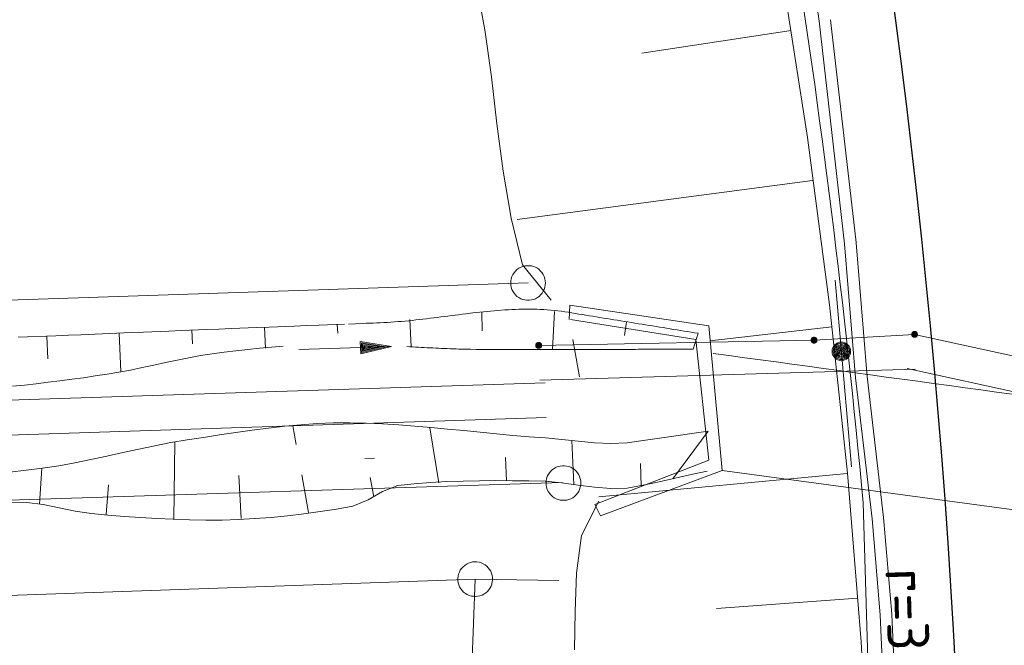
# Model space of a CAD drawing. Header units: metres. Extents: x 3425540 to 3446143, y 5432760 to 5444637.
# Tile 215 of 256: x 3436109 to 3436151, y 5440985 to 5441012. Entities that reach past the tile are written whole.
import ezdxf
from ezdxf.enums import TextEntityAlignment as Align

# ---------------------------------------------------------------- set-up
doc = ezdxf.new("R2010")
doc.units = ezdxf.units.M
for name, color, linetype, lineweight in [('B_Bestand', 9, 'Continuous', 18), ('B_Böschung', 9, 'Continuous', 18), ('B_Flurgrenzen', 9, 'Continuous', 18), ('B_Gleisachse', 9, 'Continuous', 25), ('Bestand Kabeltröge', 9, 'Continuous', 18), ('Bestand_Neu_Strecke 3433', 9, 'Continuous', 18), ('Bestand_Neu_Strecke 3443', 9, 'Continuous', 18)]:
    doc.layers.add(name, color=color, linetype=linetype, lineweight=lineweight)
doc.styles.get("Standard").update_dxf_attribs({"font": 'isocpeur.ttf'})

msp = doc.modelspace()

# ---------------------------------------------------------------- linework, layer by layer
at = {"layer": 'B_Bestand'}
msp.add_line((3436144.715, 5440992.57), (3436144.007, 5441000.619), dxfattribs=at)
for points in [[(3436132.533, 5440998.933), (3436132.573, 5440999.551), (3436138.559, 5440998.659), (3436139.137, 5440992.414), (3436133.896, 5440990.466), (3436133.643, 5440990.943)], [(3436132.591, 5440998.924), (3436138.003, 5440998.06), (3436138.565, 5440992.862), (3436133.643, 5440990.943)], [(3436120.882, 5440997.627), (3436124.88, 5440997.756), (3436123.551, 5440997.445), (3436123.534, 5440997.98), (3436124.88, 5440997.756)], [(3436123.596, 5440997.51), (3436124.644, 5440997.748), (3436123.583, 5440997.919), (3436123.596, 5440997.51)], [(3436123.642, 5440997.558), (3436124.455, 5440997.742), (3436123.632, 5440997.873), (3436123.642, 5440997.558)], [(3436123.688, 5440997.607), (3436124.251, 5440997.735), (3436123.68, 5440997.827), (3436123.688, 5440997.607)], [(3436123.733, 5440997.656), (3436124.062, 5440997.729), (3436123.729, 5440997.782), (3436123.733, 5440997.656)], [(3436139.137, 5440992.414), (3436157.684, 5440989.916), (3436176.23, 5440987.417)]]:
    msp.add_lwpolyline(points, dxfattribs=at)
for radius in [0.4, 0.35, 0.3, 0.25, 0.2, 0.15, 0.1, 0.05]:
    msp.add_circle((3436144.277, 5440997.551), radius, dxfattribs=at)
msp.add_open_spline([(3436138.75, 5440997.466), (3436145.988, 5440996.478), (3436153.227, 5440995.489), (3436160.465, 5440994.5), (3436165.626, 5440993.795), (3436170.787, 5440993.091), (3436175.948, 5440992.385), (3436176.413, 5440992.322), (3436176.879, 5440992.258), (3436177.344, 5440992.194)], degree=3, knots=[0, 0, 0, 0, 0.562651, 0.562651, 0.562651, 0.963828, 0.963828, 0.963828, 1, 1, 1, 1], dxfattribs=at)
at = {"layer": 'B_Böschung'}
for p, q in [((3436142.113, 5441011.384), (3436135.673, 5441010.408)), ((3436143.028, 5441004.921), (3436130.298, 5441003.233)), ((3436125.664, 5440998.921), (3436125.727, 5440997.746)), ((3436128.781, 5440999.242), (3436128.794, 5440998.44)), ((3436131.908, 5440999.278), (3436131.82, 5440997.633)), ((3436119.407, 5440998.598), (3436119.448, 5440997.696)), ((3436122.538, 5440998.718), (3436122.56, 5440998.342)), ((3436135.007, 5440998.832), (3436134.919, 5440998.235)), ((3436143.862, 5440998.612), (3436138.607, 5440998.005)), ((3436110.013, 5440998.211), (3436110.058, 5440997.229)), ((3436113.144, 5440998.344), (3436113.215, 5440996.686)), ((3436116.275, 5440998.476), (3436116.301, 5440997.878)), ((3436138.101, 5440998.331), (3436137.89, 5440997.65)), ((3436120.774, 5440993.538), (3436120.627, 5440994.345)), ((3436126.92, 5440991.889), (3436126.537, 5440994.253)), ((3436137.009, 5440992.062), (3436138.527, 5440994.106)), ((3436115.49, 5440990.323), (3436115.533, 5440993.632)), ((3436132.744, 5440991.808), (3436132.654, 5440993.704)), ((3436129.835, 5440991.965), (3436129.795, 5440992.972)), ((3436135.645, 5440991.761), (3436135.621, 5440992.722)), ((3436109.7, 5440990.961), (3436109.797, 5440992.521)), ((3436118.405, 5440990.352), (3436118.296, 5440992.195)), ((3436121.307, 5440990.608), (3436121.013, 5440992.223)), ((3436144.529, 5440992.282), (3436133.822, 5440991.276)), ((3436112.58, 5440990.515), (3436112.674, 5440991.796)), ((3436124.118, 5440991.286), (3436123.962, 5440992.113)), ((3436144.977, 5440986.905), (3436138.889, 5440986.46))]:
    msp.add_line(p, q, dxfattribs=at)
for points in [[(3436141.699, 5441013.976), (3436142.812, 5441006.777), (3436143.763, 5440999.556), (3436144.54, 5440992.307), (3436145.129, 5440985.031), (3436145.521, 5440977.735), (3436145.719, 5440970.426), (3436145.726, 5440963.111), (3436145.546, 5440955.799), (3436145.183, 5440948.496), (3436144.642, 5440941.209), (3436143.945, 5440933.942), (3436143.191, 5440926.678), (3436142.342, 5440919.424), (3436141.346, 5440912.189), (3436140.151, 5440904.984), (3436138.704, 5440897.819), (3436137.047, 5440890.7), (3436135.327, 5440883.607), (3436133.616, 5440876.517)], [(3436128.536, 5441013.439), (3436128.909, 5441011.425), (3436129.187, 5441009.398), (3436129.428, 5441007.364), (3436129.691, 5441005.33), (3436130.037, 5441003.303), (3436130.525, 5441001.289), (3436131.767, 5440999.756)], [(3436123.019, 5440998.733), (3436123.631, 5440998.757), (3436123.785, 5440998.764), (3436123.938, 5440998.77), (3436124.091, 5440998.776), (3436124.244, 5440998.782), (3436124.397, 5440998.789), (3436124.55, 5440998.795), (3436124.703, 5440998.803), (3436124.856, 5440998.812), (3436125.01, 5440998.823), (3436125.163, 5440998.834), (3436125.316, 5440998.847), (3436125.47, 5440998.861), (3436125.623, 5440998.876), (3436125.777, 5440998.891), (3436125.93, 5440998.907), (3436126.084, 5440998.924), (3436126.237, 5440998.942), (3436126.391, 5440998.96), (3436126.544, 5440998.979), (3436126.698, 5440998.997), (3436126.851, 5440999.017), (3436127.005, 5440999.036), (3436127.158, 5440999.056), (3436127.312, 5440999.076), (3436127.465, 5440999.095), (3436127.619, 5440999.115), (3436127.773, 5440999.134), (3436127.926, 5440999.154), (3436128.08, 5440999.173), (3436128.386, 5440999.209), (3436128.54, 5440999.227), (3436128.693, 5440999.243), (3436128.846, 5440999.26), (3436129, 5440999.275), (3436129.153, 5440999.29), (3436129.459, 5440999.316), (3436129.765, 5440999.338), (3436129.918, 5440999.347), (3436130.071, 5440999.355), (3436130.224, 5440999.361), (3436130.376, 5440999.366), (3436130.529, 5440999.369), (3436130.682, 5440999.371), (3436130.834, 5440999.371), (3436130.987, 5440999.37), (3436131.139, 5440999.366), (3436131.291, 5440999.36), (3436131.443, 5440999.353), (3436131.595, 5440999.343), (3436131.747, 5440999.331), (3436131.899, 5440999.317), (3436132.05, 5440999.301), (3436132.202, 5440999.282), (3436132.353, 5440999.261), (3436132.505, 5440999.237), (3436132.656, 5440999.213), (3436132.807, 5440999.188), (3436132.958, 5440999.164), (3436133.11, 5440999.139), (3436133.261, 5440999.115), (3436133.412, 5440999.09), (3436133.563, 5440999.066), (3436133.715, 5440999.041), (3436133.866, 5440999.017), (3436134.017, 5440998.992), (3436134.168, 5440998.968), (3436134.32, 5440998.943), (3436134.471, 5440998.919), (3436134.622, 5440998.894), (3436134.773, 5440998.87), (3436134.925, 5440998.845), (3436135.076, 5440998.821), (3436135.227, 5440998.796), (3436135.378, 5440998.772), (3436135.53, 5440998.747), (3436135.681, 5440998.723), (3436135.832, 5440998.698), (3436135.983, 5440998.674), (3436136.135, 5440998.649), (3436136.286, 5440998.625), (3436136.437, 5440998.6), (3436136.588, 5440998.576), (3436136.74, 5440998.551), (3436136.891, 5440998.527), (3436137.042, 5440998.502), (3436137.193, 5440998.478), (3436137.345, 5440998.453), (3436137.496, 5440998.429), (3436137.647, 5440998.404), (3436137.798, 5440998.38), (3436137.95, 5440998.355), (3436138.101, 5440998.331)], [(3436108.786, 5440998.159), (3436110.409, 5440998.228), (3436110.949, 5440998.25), (3436111.49, 5440998.273), (3436113.654, 5440998.361), (3436114.194, 5440998.383), (3436115.276, 5440998.427), (3436115.817, 5440998.448), (3436116.899, 5440998.492), (3436117.439, 5440998.513), (3436117.98, 5440998.535), (3436119.062, 5440998.577), (3436119.603, 5440998.599), (3436120.685, 5440998.641), (3436121.225, 5440998.662), (3436121.766, 5440998.684), (3436122.848, 5440998.726)], [(3436120.216, 5440997.776), (3436119.704, 5440997.736), (3436119.193, 5440997.69), (3436118.682, 5440997.638), (3436118.172, 5440997.581), (3436117.662, 5440997.52), (3436117.153, 5440997.453), (3436116.647, 5440997.371), (3436116.143, 5440997.278), (3436115.64, 5440997.176), (3436115.138, 5440997.069), (3436114.636, 5440996.96), (3436114.134, 5440996.852), (3436113.63, 5440996.748), (3436113.126, 5440996.652), (3436112.619, 5440996.566), (3436112.11, 5440996.491), (3436111.6, 5440996.418), (3436111.091, 5440996.349), (3436110.581, 5440996.282), (3436110.071, 5440996.218), (3436109.561, 5440996.158), (3436109.051, 5440996.101), (3436108.54, 5440996.049)], [(3436137.89, 5440997.65), (3436137.765, 5440997.65), (3436137.64, 5440997.649), (3436137.516, 5440997.649), (3436137.391, 5440997.648), (3436137.266, 5440997.648), (3436137.141, 5440997.647), (3436137.017, 5440997.647), (3436136.892, 5440997.646), (3436136.767, 5440997.646), (3436136.642, 5440997.645), (3436136.518, 5440997.645), (3436136.393, 5440997.644), (3436136.268, 5440997.644), (3436136.143, 5440997.643), (3436136.019, 5440997.643), (3436135.894, 5440997.642), (3436135.769, 5440997.642), (3436135.644, 5440997.641), (3436135.52, 5440997.641), (3436135.395, 5440997.64), (3436135.27, 5440997.64), (3436135.145, 5440997.639), (3436134.896, 5440997.639), (3436134.771, 5440997.638), (3436134.646, 5440997.638), (3436134.522, 5440997.637), (3436134.397, 5440997.637), (3436134.272, 5440997.636), (3436134.147, 5440997.636), (3436134.023, 5440997.635), (3436133.898, 5440997.635), (3436133.773, 5440997.634), (3436133.648, 5440997.634), (3436133.524, 5440997.633), (3436133.399, 5440997.633), (3436133.274, 5440997.632), (3436133.025, 5440997.632), (3436132.9, 5440997.631), (3436132.65, 5440997.631), (3436132.526, 5440997.63), (3436132.276, 5440997.63), (3436132.151, 5440997.629), (3436131.528, 5440997.629), (3436131.403, 5440997.628), (3436130.904, 5440997.628), (3436130.779, 5440997.629), (3436130.28, 5440997.629), (3436130.155, 5440997.63), (3436130.031, 5440997.63), (3436129.906, 5440997.631), (3436129.781, 5440997.631), (3436129.656, 5440997.632), (3436129.532, 5440997.632), (3436129.282, 5440997.634), (3436129.157, 5440997.634), (3436129.033, 5440997.635), (3436128.658, 5440997.638), (3436128.534, 5440997.639), (3436128.284, 5440997.643), (3436128.16, 5440997.645), (3436127.91, 5440997.651), (3436127.785, 5440997.655), (3436127.661, 5440997.659), (3436127.411, 5440997.667), (3436127.287, 5440997.672), (3436127.037, 5440997.682), (3436126.913, 5440997.688), (3436126.788, 5440997.694), (3436126.663, 5440997.699), (3436126.539, 5440997.705), (3436126.414, 5440997.712), (3436126.29, 5440997.718), (3436126.165, 5440997.724), (3436126.04, 5440997.731), (3436125.916, 5440997.738), (3436125.791, 5440997.744), (3436125.667, 5440997.751), (3436125.542, 5440997.758)], [(3436108.43, 5440992.346), (3436109.133, 5440992.429), (3436109.835, 5440992.52), (3436110.535, 5440992.623), (3436111.229, 5440992.747), (3436111.92, 5440992.886), (3436112.608, 5440993.035), (3436113.294, 5440993.188), (3436113.982, 5440993.34), (3436114.672, 5440993.485), (3436115.366, 5440993.617), (3436116.065, 5440993.731), (3436116.767, 5440993.841), (3436117.468, 5440993.95), (3436118.169, 5440994.055), (3436118.871, 5440994.155), (3436119.573, 5440994.245), (3436120.274, 5440994.325), (3436120.976, 5440994.39), (3436121.678, 5440994.439), (3436122.381, 5440994.47), (3436123.083, 5440994.478), (3436123.786, 5440994.462), (3436124.488, 5440994.428), (3436125.191, 5440994.383), (3436125.893, 5440994.329), (3436126.596, 5440994.269), (3436127.299, 5440994.203), (3436128.001, 5440994.134), (3436128.704, 5440994.065), (3436129.407, 5440993.997), (3436130.11, 5440993.932), (3436130.812, 5440993.872), (3436131.515, 5440993.82), (3436132.219, 5440993.758), (3436132.925, 5440993.677), (3436133.631, 5440993.607), (3436134.336, 5440993.574), (3436135.038, 5440993.606), (3436135.736, 5440993.703), (3436136.433, 5440993.803), (3436138.527, 5440994.106)], [(3436138.494, 5440992.39), (3436137.804, 5440992.238), (3436137.114, 5440992.085), (3436136.423, 5440991.933), (3436135.733, 5440991.78), (3436135.041, 5440991.658), (3436134.34, 5440991.639), (3436133.634, 5440991.693), (3436132.924, 5440991.787), (3436132.213, 5440991.885), (3436131.503, 5440991.951), (3436130.797, 5440991.969), (3436130.091, 5440991.977), (3436129.384, 5440991.98), (3436128.677, 5440991.976), (3436127.97, 5440991.962), (3436127.263, 5440991.937), (3436126.557, 5440991.899), (3436125.85, 5440991.846), (3436125.147, 5440991.768), (3436124.495, 5440991.508), (3436123.87, 5440991.148), (3436123.215, 5440990.875), (3436122.513, 5440990.751), (3436121.809, 5440990.642), (3436121.105, 5440990.546), (3436120.401, 5440990.462), (3436119.697, 5440990.393), (3436118.993, 5440990.339), (3436118.288, 5440990.301), (3436117.584, 5440990.28), (3436116.879, 5440990.276), (3436116.173, 5440990.29), (3436115.468, 5440990.313), (3436114.763, 5440990.343), (3436114.057, 5440990.382), (3436113.352, 5440990.43), (3436112.646, 5440990.49), (3436111.941, 5440990.563), (3436111.238, 5440990.656), (3436110.546, 5440990.805), (3436109.856, 5440990.956), (3436109.154, 5440991.038), (3436108.448, 5440991.054)], [(3436133.814, 5440991.095), (3436133.07, 5440989.619), (3436132.853, 5440987.989), (3436132.799, 5440986.339), (3436132.765, 5440984.689)]]:
    msp.add_lwpolyline(points, dxfattribs=at)
at = {"layer": 'B_Flurgrenzen'}
for p, q in [((3436130.768, 5441000.504), (3436059.725, 5440998.139)), ((3436143.1, 5440998.034), (3436147.434, 5440998.285)), ((3436147.434, 5440998.285), (3436159.682, 5440995.588)), ((3436131.225, 5440997.811), (3436143.1, 5440998.034)), ((3436131.503, 5440996.203), (3436060.033, 5440993.854)), ((3436132.238, 5440991.904), (3436060.39, 5440989.591)), ((3436082.028, 5440986.105), (3436128.488, 5440987.732)), ((3436128.488, 5440987.732), (3436127.654, 5440965.507)), ((3436128.488, 5440987.732), (3436132.089, 5440987.674))]:
    msp.add_line(p, q, dxfattribs=at)
for points in [[(3436131.518, 5441000.504), (3436131.512, 5441000.598), (3436131.494, 5441000.687), (3436131.465, 5441000.782), (3436131.424, 5441000.864), (3436131.37, 5441000.941), (3436131.311, 5441001.018), (3436131.246, 5441001.083), (3436131.17, 5441001.136), (3436131.087, 5441001.183), (3436130.998, 5441001.213), (3436130.91, 5441001.236), (3436130.815, 5441001.248), (3436130.721, 5441001.248), (3436130.626, 5441001.236), (3436130.538, 5441001.213), (3436130.449, 5441001.183), (3436130.366, 5441001.136), (3436130.29, 5441001.083), (3436130.225, 5441001.018), (3436130.166, 5441000.941), (3436130.112, 5441000.864), (3436130.071, 5441000.782), (3436130.042, 5441000.687), (3436130.024, 5441000.598), (3436130.018, 5441000.504), (3436130.024, 5441000.41), (3436130.042, 5441000.321), (3436130.071, 5441000.226), (3436130.112, 5441000.144), (3436130.166, 5441000.067), (3436130.225, 5440999.99), (3436130.29, 5440999.925), (3436130.366, 5440999.872), (3436130.449, 5440999.825), (3436130.538, 5440999.795), (3436130.626, 5440999.772), (3436130.721, 5440999.76), (3436130.815, 5440999.76), (3436130.91, 5440999.772), (3436130.998, 5440999.795), (3436131.087, 5440999.825), (3436131.17, 5440999.872), (3436131.246, 5440999.925), (3436131.311, 5440999.99), (3436131.37, 5441000.067), (3436131.424, 5441000.144), (3436131.465, 5441000.226), (3436131.494, 5441000.321), (3436131.512, 5441000.41), (3436131.518, 5441000.504)], [(3436143.225, 5440998.034), (3436143.224, 5440998.05), (3436143.221, 5440998.065), (3436143.216, 5440998.08), (3436143.209, 5440998.094), (3436143.201, 5440998.108), (3436143.192, 5440998.12), (3436143.18, 5440998.13), (3436143.167, 5440998.139), (3436143.153, 5440998.147), (3436143.138, 5440998.153), (3436143.124, 5440998.157), (3436143.108, 5440998.159), (3436143.092, 5440998.159), (3436143.076, 5440998.157), (3436143.062, 5440998.153), (3436143.047, 5440998.147), (3436143.033, 5440998.139), (3436143.02, 5440998.13), (3436143.008, 5440998.12), (3436142.999, 5440998.108), (3436142.991, 5440998.094), (3436142.984, 5440998.08), (3436142.979, 5440998.065), (3436142.976, 5440998.05), (3436142.975, 5440998.034), (3436142.976, 5440998.018), (3436142.979, 5440998.003), (3436142.984, 5440997.988), (3436142.991, 5440997.974), (3436142.999, 5440997.96), (3436143.008, 5440997.948), (3436143.02, 5440997.938), (3436143.033, 5440997.929), (3436143.047, 5440997.921), (3436143.062, 5440997.915), (3436143.076, 5440997.911), (3436143.092, 5440997.909), (3436143.108, 5440997.909), (3436143.124, 5440997.911), (3436143.138, 5440997.915), (3436143.153, 5440997.921), (3436143.167, 5440997.929), (3436143.18, 5440997.938), (3436143.192, 5440997.948), (3436143.201, 5440997.96), (3436143.209, 5440997.974), (3436143.216, 5440997.988), (3436143.221, 5440998.003), (3436143.224, 5440998.018), (3436143.225, 5440998.034)], [(3436143.2, 5440998.034), (3436143.199, 5440998.048), (3436143.196, 5440998.062), (3436143.192, 5440998.074), (3436143.186, 5440998.087), (3436143.177, 5440998.099), (3436143.167, 5440998.109), (3436143.156, 5440998.118), (3436143.144, 5440998.125), (3436143.131, 5440998.129), (3436143.118, 5440998.132), (3436143.104, 5440998.134), (3436143.089, 5440998.133), (3436143.075, 5440998.131), (3436143.063, 5440998.128), (3436143.05, 5440998.121), (3436143.038, 5440998.113), (3436143.028, 5440998.104), (3436143.018, 5440998.093), (3436143.011, 5440998.081), (3436143.006, 5440998.068), (3436143.002, 5440998.055), (3436143, 5440998.041), (3436143, 5440998.027), (3436143.002, 5440998.013), (3436143.006, 5440998), (3436143.011, 5440997.987), (3436143.018, 5440997.975), (3436143.028, 5440997.964), (3436143.038, 5440997.955), (3436143.05, 5440997.947), (3436143.063, 5440997.94), (3436143.075, 5440997.937), (3436143.089, 5440997.935), (3436143.104, 5440997.934), (3436143.118, 5440997.936), (3436143.131, 5440997.939), (3436143.144, 5440997.943), (3436143.156, 5440997.95), (3436143.167, 5440997.959), (3436143.177, 5440997.969), (3436143.186, 5440997.981), (3436143.192, 5440997.994), (3436143.196, 5440998.006), (3436143.199, 5440998.02), (3436143.2, 5440998.034)], [(3436143.176, 5440998.034), (3436143.175, 5440998.046), (3436143.172, 5440998.058), (3436143.167, 5440998.069), (3436143.161, 5440998.079), (3436143.152, 5440998.089), (3436143.143, 5440998.096), (3436143.132, 5440998.103), (3436143.121, 5440998.107), (3436143.109, 5440998.109), (3436143.097, 5440998.11), (3436143.085, 5440998.108), (3436143.073, 5440998.105), (3436143.063, 5440998.1), (3436143.052, 5440998.093), (3436143.043, 5440998.084), (3436143.036, 5440998.074), (3436143.03, 5440998.064), (3436143.026, 5440998.052), (3436143.024, 5440998.04), (3436143.024, 5440998.028), (3436143.026, 5440998.016), (3436143.03, 5440998.004), (3436143.036, 5440997.994), (3436143.043, 5440997.984), (3436143.052, 5440997.975), (3436143.062, 5440997.968), (3436143.073, 5440997.963), (3436143.085, 5440997.96), (3436143.097, 5440997.958), (3436143.109, 5440997.959), (3436143.121, 5440997.961), (3436143.132, 5440997.965), (3436143.143, 5440997.972), (3436143.152, 5440997.979), (3436143.161, 5440997.989), (3436143.167, 5440997.999), (3436143.172, 5440998.01), (3436143.175, 5440998.022), (3436143.176, 5440998.034)], [(3436143.151, 5440998.034), (3436143.15, 5440998.044), (3436143.147, 5440998.054), (3436143.142, 5440998.063), (3436143.136, 5440998.07), (3436143.129, 5440998.076), (3436143.12, 5440998.081), (3436143.11, 5440998.084), (3436143.1, 5440998.085), (3436143.09, 5440998.084), (3436143.08, 5440998.081), (3436143.071, 5440998.076), (3436143.064, 5440998.07), (3436143.058, 5440998.063), (3436143.053, 5440998.054), (3436143.05, 5440998.044), (3436143.049, 5440998.034), (3436143.05, 5440998.024), (3436143.053, 5440998.014), (3436143.058, 5440998.005), (3436143.064, 5440997.998), (3436143.071, 5440997.992), (3436143.08, 5440997.987), (3436143.09, 5440997.984), (3436143.1, 5440997.983), (3436143.11, 5440997.984), (3436143.12, 5440997.987), (3436143.129, 5440997.992), (3436143.136, 5440997.998), (3436143.142, 5440998.005), (3436143.147, 5440998.014), (3436143.15, 5440998.024), (3436143.151, 5440998.034)], [(3436143.127, 5440998.034), (3436143.126, 5440998.041), (3436143.123, 5440998.048), (3436143.118, 5440998.054), (3436143.112, 5440998.058), (3436143.105, 5440998.06), (3436143.098, 5440998.061), (3436143.091, 5440998.059), (3436143.084, 5440998.056), (3436143.079, 5440998.051), (3436143.075, 5440998.045), (3436143.073, 5440998.038), (3436143.073, 5440998.03), (3436143.075, 5440998.023), (3436143.079, 5440998.017), (3436143.084, 5440998.012), (3436143.091, 5440998.009), (3436143.098, 5440998.007), (3436143.105, 5440998.008), (3436143.112, 5440998.01), (3436143.118, 5440998.014), (3436143.123, 5440998.02), (3436143.126, 5440998.027), (3436143.127, 5440998.034)], [(3436147.559, 5440998.285), (3436147.558, 5440998.301), (3436147.555, 5440998.316), (3436147.55, 5440998.331), (3436147.543, 5440998.345), (3436147.535, 5440998.359), (3436147.526, 5440998.371), (3436147.514, 5440998.381), (3436147.501, 5440998.39), (3436147.487, 5440998.398), (3436147.472, 5440998.404), (3436147.458, 5440998.408), (3436147.442, 5440998.41), (3436147.426, 5440998.41), (3436147.41, 5440998.408), (3436147.396, 5440998.404), (3436147.381, 5440998.398), (3436147.367, 5440998.39), (3436147.354, 5440998.381), (3436147.342, 5440998.371), (3436147.333, 5440998.359), (3436147.325, 5440998.345), (3436147.318, 5440998.331), (3436147.313, 5440998.316), (3436147.31, 5440998.301), (3436147.309, 5440998.285), (3436147.31, 5440998.269), (3436147.313, 5440998.254), (3436147.318, 5440998.239), (3436147.325, 5440998.225), (3436147.333, 5440998.211), (3436147.342, 5440998.199), (3436147.354, 5440998.189), (3436147.367, 5440998.18), (3436147.381, 5440998.172), (3436147.396, 5440998.166), (3436147.41, 5440998.162), (3436147.426, 5440998.16), (3436147.442, 5440998.16), (3436147.458, 5440998.162), (3436147.472, 5440998.166), (3436147.487, 5440998.172), (3436147.501, 5440998.18), (3436147.514, 5440998.189), (3436147.526, 5440998.199), (3436147.535, 5440998.211), (3436147.543, 5440998.225), (3436147.55, 5440998.239), (3436147.555, 5440998.254), (3436147.558, 5440998.269), (3436147.559, 5440998.285)], [(3436147.534, 5440998.285), (3436147.533, 5440998.299), (3436147.53, 5440998.313), (3436147.526, 5440998.325), (3436147.52, 5440998.338), (3436147.511, 5440998.35), (3436147.501, 5440998.36), (3436147.49, 5440998.369), (3436147.478, 5440998.376), (3436147.465, 5440998.38), (3436147.452, 5440998.383), (3436147.438, 5440998.385), (3436147.423, 5440998.384), (3436147.409, 5440998.382), (3436147.397, 5440998.379), (3436147.384, 5440998.372), (3436147.372, 5440998.364), (3436147.362, 5440998.355), (3436147.352, 5440998.344), (3436147.345, 5440998.332), (3436147.34, 5440998.319), (3436147.336, 5440998.306), (3436147.334, 5440998.292), (3436147.334, 5440998.278), (3436147.336, 5440998.264), (3436147.34, 5440998.251), (3436147.345, 5440998.238), (3436147.352, 5440998.226), (3436147.362, 5440998.215), (3436147.372, 5440998.206), (3436147.384, 5440998.198), (3436147.397, 5440998.191), (3436147.409, 5440998.188), (3436147.423, 5440998.186), (3436147.438, 5440998.185), (3436147.452, 5440998.187), (3436147.465, 5440998.19), (3436147.478, 5440998.194), (3436147.49, 5440998.201), (3436147.501, 5440998.21), (3436147.511, 5440998.22), (3436147.52, 5440998.232), (3436147.526, 5440998.245), (3436147.53, 5440998.257), (3436147.533, 5440998.271), (3436147.534, 5440998.285)], [(3436147.51, 5440998.285), (3436147.509, 5440998.297), (3436147.506, 5440998.309), (3436147.501, 5440998.32), (3436147.495, 5440998.33), (3436147.486, 5440998.34), (3436147.477, 5440998.347), (3436147.466, 5440998.354), (3436147.455, 5440998.358), (3436147.443, 5440998.36), (3436147.431, 5440998.361), (3436147.419, 5440998.359), (3436147.407, 5440998.356), (3436147.397, 5440998.351), (3436147.386, 5440998.344), (3436147.377, 5440998.335), (3436147.37, 5440998.325), (3436147.364, 5440998.315), (3436147.36, 5440998.303), (3436147.358, 5440998.291), (3436147.358, 5440998.279), (3436147.36, 5440998.267), (3436147.364, 5440998.255), (3436147.37, 5440998.245), (3436147.377, 5440998.235), (3436147.386, 5440998.226), (3436147.396, 5440998.219), (3436147.407, 5440998.214), (3436147.419, 5440998.211), (3436147.431, 5440998.209), (3436147.443, 5440998.21), (3436147.455, 5440998.212), (3436147.466, 5440998.216), (3436147.477, 5440998.223), (3436147.486, 5440998.23), (3436147.495, 5440998.24), (3436147.501, 5440998.25), (3436147.506, 5440998.261), (3436147.509, 5440998.273), (3436147.51, 5440998.285)], [(3436147.485, 5440998.285), (3436147.484, 5440998.295), (3436147.481, 5440998.305), (3436147.476, 5440998.314), (3436147.47, 5440998.321), (3436147.463, 5440998.327), (3436147.454, 5440998.332), (3436147.444, 5440998.335), (3436147.434, 5440998.336), (3436147.424, 5440998.335), (3436147.414, 5440998.332), (3436147.405, 5440998.327), (3436147.398, 5440998.321), (3436147.392, 5440998.314), (3436147.387, 5440998.305), (3436147.384, 5440998.295), (3436147.383, 5440998.285), (3436147.384, 5440998.275), (3436147.387, 5440998.265), (3436147.392, 5440998.256), (3436147.398, 5440998.249), (3436147.405, 5440998.243), (3436147.414, 5440998.238), (3436147.424, 5440998.235), (3436147.434, 5440998.234), (3436147.444, 5440998.235), (3436147.454, 5440998.238), (3436147.463, 5440998.243), (3436147.47, 5440998.249), (3436147.476, 5440998.256), (3436147.481, 5440998.265), (3436147.484, 5440998.275), (3436147.485, 5440998.285)], [(3436147.461, 5440998.285), (3436147.46, 5440998.292), (3436147.457, 5440998.299), (3436147.452, 5440998.305), (3436147.446, 5440998.309), (3436147.439, 5440998.311), (3436147.432, 5440998.312), (3436147.425, 5440998.31), (3436147.418, 5440998.307), (3436147.413, 5440998.302), (3436147.409, 5440998.296), (3436147.407, 5440998.289), (3436147.407, 5440998.281), (3436147.409, 5440998.274), (3436147.413, 5440998.268), (3436147.418, 5440998.263), (3436147.425, 5440998.26), (3436147.432, 5440998.258), (3436147.439, 5440998.259), (3436147.446, 5440998.261), (3436147.452, 5440998.265), (3436147.457, 5440998.271), (3436147.46, 5440998.278), (3436147.461, 5440998.285)], [(3436131.35, 5440997.811), (3436131.349, 5440997.827), (3436131.346, 5440997.842), (3436131.341, 5440997.857), (3436131.334, 5440997.871), (3436131.326, 5440997.885), (3436131.317, 5440997.897), (3436131.305, 5440997.907), (3436131.292, 5440997.916), (3436131.278, 5440997.924), (3436131.263, 5440997.93), (3436131.249, 5440997.934), (3436131.233, 5440997.936), (3436131.217, 5440997.936), (3436131.201, 5440997.934), (3436131.187, 5440997.93), (3436131.172, 5440997.924), (3436131.158, 5440997.916), (3436131.145, 5440997.907), (3436131.133, 5440997.897), (3436131.124, 5440997.885), (3436131.116, 5440997.871), (3436131.109, 5440997.857), (3436131.104, 5440997.842), (3436131.101, 5440997.827), (3436131.1, 5440997.811), (3436131.101, 5440997.795), (3436131.104, 5440997.78), (3436131.109, 5440997.765), (3436131.116, 5440997.751), (3436131.124, 5440997.737), (3436131.133, 5440997.725), (3436131.145, 5440997.715), (3436131.158, 5440997.706), (3436131.172, 5440997.698), (3436131.187, 5440997.692), (3436131.201, 5440997.688), (3436131.217, 5440997.686), (3436131.233, 5440997.686), (3436131.249, 5440997.688), (3436131.263, 5440997.692), (3436131.278, 5440997.698), (3436131.292, 5440997.706), (3436131.305, 5440997.715), (3436131.317, 5440997.725), (3436131.326, 5440997.737), (3436131.334, 5440997.751), (3436131.341, 5440997.765), (3436131.346, 5440997.78), (3436131.349, 5440997.795), (3436131.35, 5440997.811)], [(3436131.325, 5440997.811), (3436131.324, 5440997.825), (3436131.321, 5440997.839), (3436131.317, 5440997.851), (3436131.311, 5440997.864), (3436131.302, 5440997.876), (3436131.292, 5440997.886), (3436131.281, 5440997.895), (3436131.269, 5440997.902), (3436131.256, 5440997.906), (3436131.243, 5440997.909), (3436131.229, 5440997.911), (3436131.214, 5440997.91), (3436131.2, 5440997.908), (3436131.188, 5440997.905), (3436131.175, 5440997.898), (3436131.163, 5440997.89), (3436131.153, 5440997.881), (3436131.143, 5440997.87), (3436131.136, 5440997.858), (3436131.131, 5440997.845), (3436131.127, 5440997.832), (3436131.125, 5440997.818), (3436131.125, 5440997.804), (3436131.127, 5440997.79), (3436131.131, 5440997.777), (3436131.136, 5440997.764), (3436131.143, 5440997.752), (3436131.153, 5440997.741), (3436131.163, 5440997.732), (3436131.175, 5440997.724), (3436131.188, 5440997.717), (3436131.2, 5440997.714), (3436131.214, 5440997.712), (3436131.229, 5440997.711), (3436131.243, 5440997.713), (3436131.256, 5440997.716), (3436131.269, 5440997.72), (3436131.281, 5440997.727), (3436131.292, 5440997.736), (3436131.302, 5440997.746), (3436131.311, 5440997.758), (3436131.317, 5440997.771), (3436131.321, 5440997.783), (3436131.324, 5440997.797), (3436131.325, 5440997.811)], [(3436131.301, 5440997.811), (3436131.3, 5440997.823), (3436131.297, 5440997.835), (3436131.292, 5440997.846), (3436131.286, 5440997.856), (3436131.277, 5440997.866), (3436131.268, 5440997.873), (3436131.257, 5440997.88), (3436131.246, 5440997.884), (3436131.234, 5440997.886), (3436131.222, 5440997.887), (3436131.21, 5440997.885), (3436131.198, 5440997.882), (3436131.188, 5440997.877), (3436131.177, 5440997.87), (3436131.168, 5440997.861), (3436131.161, 5440997.851), (3436131.155, 5440997.841), (3436131.151, 5440997.829), (3436131.149, 5440997.817), (3436131.149, 5440997.805), (3436131.151, 5440997.793), (3436131.155, 5440997.781), (3436131.161, 5440997.771), (3436131.168, 5440997.761), (3436131.177, 5440997.752), (3436131.187, 5440997.745), (3436131.198, 5440997.74), (3436131.21, 5440997.737), (3436131.222, 5440997.735), (3436131.234, 5440997.736), (3436131.246, 5440997.738), (3436131.257, 5440997.742), (3436131.268, 5440997.749), (3436131.277, 5440997.756), (3436131.286, 5440997.766), (3436131.292, 5440997.776), (3436131.297, 5440997.787), (3436131.3, 5440997.799), (3436131.301, 5440997.811)], [(3436131.276, 5440997.811), (3436131.275, 5440997.821), (3436131.272, 5440997.831), (3436131.267, 5440997.84), (3436131.261, 5440997.847), (3436131.254, 5440997.853), (3436131.245, 5440997.858), (3436131.235, 5440997.861), (3436131.225, 5440997.862), (3436131.215, 5440997.861), (3436131.205, 5440997.858), (3436131.196, 5440997.853), (3436131.189, 5440997.847), (3436131.183, 5440997.84), (3436131.178, 5440997.831), (3436131.175, 5440997.821), (3436131.174, 5440997.811), (3436131.175, 5440997.801), (3436131.178, 5440997.791), (3436131.183, 5440997.782), (3436131.189, 5440997.775), (3436131.196, 5440997.769), (3436131.205, 5440997.764), (3436131.215, 5440997.761), (3436131.225, 5440997.76), (3436131.235, 5440997.761), (3436131.245, 5440997.764), (3436131.254, 5440997.769), (3436131.261, 5440997.775), (3436131.267, 5440997.782), (3436131.272, 5440997.791), (3436131.275, 5440997.801), (3436131.276, 5440997.811)], [(3436131.252, 5440997.811), (3436131.251, 5440997.818), (3436131.248, 5440997.825), (3436131.243, 5440997.831), (3436131.237, 5440997.835), (3436131.23, 5440997.837), (3436131.223, 5440997.838), (3436131.216, 5440997.836), (3436131.209, 5440997.833), (3436131.204, 5440997.828), (3436131.2, 5440997.822), (3436131.198, 5440997.815), (3436131.198, 5440997.807), (3436131.2, 5440997.8), (3436131.204, 5440997.794), (3436131.209, 5440997.789), (3436131.216, 5440997.786), (3436131.223, 5440997.784), (3436131.23, 5440997.785), (3436131.237, 5440997.787), (3436131.243, 5440997.791), (3436131.248, 5440997.797), (3436131.251, 5440997.804), (3436131.252, 5440997.811)], [(3436133.045, 5440991.874), (3436133.039, 5440991.968), (3436133.021, 5440992.057), (3436132.992, 5440992.152), (3436132.951, 5440992.234), (3436132.897, 5440992.311), (3436132.838, 5440992.388), (3436132.773, 5440992.453), (3436132.697, 5440992.506), (3436132.614, 5440992.553), (3436132.525, 5440992.583), (3436132.437, 5440992.606), (3436132.342, 5440992.618), (3436132.248, 5440992.618), (3436132.153, 5440992.606), (3436132.065, 5440992.583), (3436131.976, 5440992.553), (3436131.893, 5440992.506), (3436131.817, 5440992.453), (3436131.752, 5440992.388), (3436131.693, 5440992.311), (3436131.639, 5440992.234), (3436131.598, 5440992.152), (3436131.569, 5440992.057), (3436131.551, 5440991.968), (3436131.545, 5440991.874), (3436131.551, 5440991.78), (3436131.569, 5440991.691), (3436131.598, 5440991.596), (3436131.639, 5440991.514), (3436131.693, 5440991.437), (3436131.752, 5440991.36), (3436131.817, 5440991.295), (3436131.893, 5440991.242), (3436131.976, 5440991.195), (3436132.065, 5440991.165), (3436132.153, 5440991.142), (3436132.248, 5440991.13), (3436132.342, 5440991.13), (3436132.437, 5440991.142), (3436132.525, 5440991.165), (3436132.614, 5440991.195), (3436132.697, 5440991.242), (3436132.773, 5440991.295), (3436132.838, 5440991.36), (3436132.897, 5440991.437), (3436132.951, 5440991.514), (3436132.992, 5440991.596), (3436133.021, 5440991.691), (3436133.039, 5440991.78), (3436133.045, 5440991.874)], [(3436127.99, 5440987.172), (3436128.064, 5440987.113), (3436128.142, 5440987.068), (3436128.233, 5440987.027), (3436128.322, 5440987.003), (3436128.414, 5440986.992), (3436128.511, 5440986.985), (3436128.603, 5440986.99), (3436128.694, 5440987.012), (3436128.784, 5440987.043), (3436128.865, 5440987.089), (3436128.941, 5440987.14), (3436129.013, 5440987.202), (3436129.076, 5440987.273), (3436129.13, 5440987.351), (3436129.171, 5440987.433), (3436129.208, 5440987.519), (3436129.227, 5440987.612), (3436129.238, 5440987.705), (3436129.233, 5440987.797), (3436129.215, 5440987.892), (3436129.193, 5440987.983), (3436129.159, 5440988.068), (3436129.108, 5440988.153), (3436129.053, 5440988.225), (3436128.986, 5440988.293), (3436128.912, 5440988.351), (3436128.834, 5440988.397), (3436128.744, 5440988.437), (3436128.654, 5440988.461), (3436128.562, 5440988.473), (3436128.465, 5440988.48), (3436128.373, 5440988.474), (3436128.283, 5440988.452), (3436128.193, 5440988.422), (3436128.112, 5440988.375), (3436128.035, 5440988.325), (3436127.963, 5440988.262), (3436127.901, 5440988.191), (3436127.847, 5440988.113), (3436127.806, 5440988.031), (3436127.769, 5440987.945), (3436127.749, 5440987.852), (3436127.738, 5440987.759), (3436127.743, 5440987.668), (3436127.761, 5440987.572), (3436127.783, 5440987.482), (3436127.818, 5440987.396), (3436127.869, 5440987.311), (3436127.923, 5440987.239), (3436127.99, 5440987.172)], [(3436130.288, 5440987.703), (3436129.388, 5440987.718), (3436128.488, 5440987.732)]]:
    msp.add_lwpolyline(points, dxfattribs=at)
at = {"layer": 'B_Gleisachse'}
msp.add_arc((3435798.65, 5440965.657), 351.024, 354.04941, 13.67491, dxfattribs=at)
at = {"layer": 'Bestand Kabeltröge'}
for p, q in [((3436142.333, 5441018.989), (3436143.316, 5441011.791)), ((3436143.316, 5441011.797), (3436144.412, 5441002.186)), ((3436143.812, 5441011.853), (3436144.908, 5441002.242)), ((3436144.411, 5441002.193), (3436144.888, 5440996.413)), ((3436144.909, 5441002.235), (3436145.386, 5440996.455)), ((3436132.981, 5440996.459), (3436132.703, 5440998.067)), ((3436131.269, 5440996.312), (3436147.478, 5440996.786)), ((3436147.111, 5440996.82), (3436159.359, 5440994.123)), ((3436144.889, 5440996.405), (3436145.598, 5440990.332)), ((3436145.385, 5440996.463), (3436146.094, 5440990.39)), ((3436060.082, 5440992.355), (3436131.552, 5440994.704)), ((3436124.151, 5440992.953), (3436123.734, 5440992.928)), ((3436145.597, 5440990.34), (3436145.949, 5440986.177)), ((3436146.095, 5440990.382), (3436146.447, 5440986.219)), ((3436145.948, 5440986.186), (3436146.141, 5440982.063)), ((3436146.448, 5440986.21), (3436146.641, 5440982.087))]:
    msp.add_line(p, q, dxfattribs=at)
at = {"layer": 'Bestand_Neu_Strecke 3433', "flags": 128}
msp.add_lwpolyline([(3436139.819, 5440899.25, 0.020678), (3436145.122, 5440940.345), (3436146.225, 5440957.287), (3436145.216, 5440991.017, 0.031642), (3436137.374, 5441040.901)], format="xyb", dxfattribs=at)
at = {"layer": 'Bestand_Neu_Strecke 3443', "flags": 128}
msp.add_lwpolyline([(3436139.819, 5440899.25, 0.020678), (3436145.122, 5440940.345), (3436146.225, 5440957.287), (3436145.216, 5440991.017, 0.031642), (3436137.374, 5441040.901)], format="xyb", dxfattribs=at)

# ---------------------------------------------------------------- texts
at = {"layer": 'B_Bestand'}
msp.add_text('r=351.0', height=1.8, rotation=271.681, dxfattribs=at).set_placement((3436147.187, 5440984.431), align=Align.MIDDLE)

doc.saveas('drawing.dxf')
